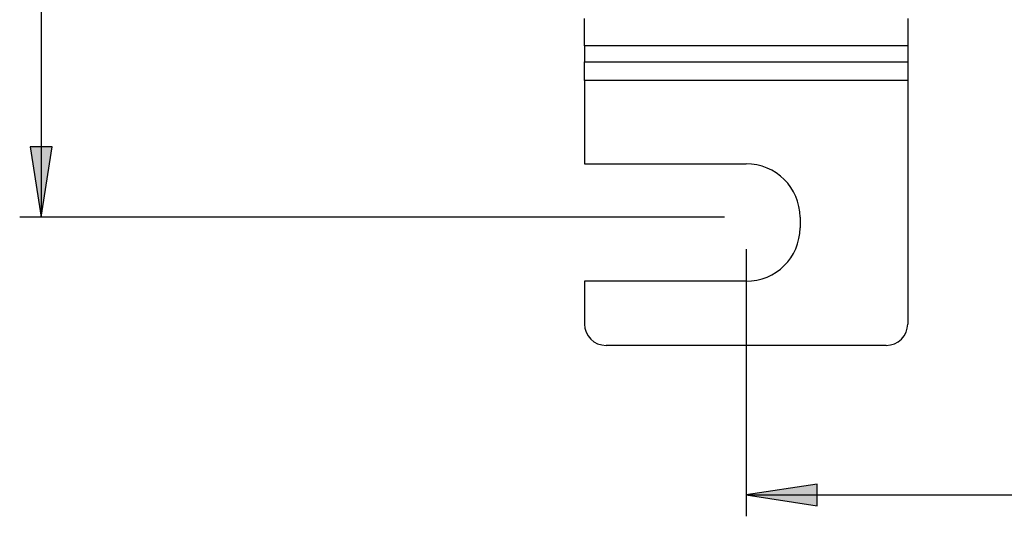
# Model space of a CAD drawing. Extents: x 81 to 182, y -154 to -33.
# Tile 1 of 9: x 122 to 148, y -154 to -141. Entities that reach past the tile are written whole.
import ezdxf

# ---------------------------------------------------------------- set-up
doc = ezdxf.new("R2010")
doc.units = 0
doc.layers.add('CAPA_1', color=7, linetype='CONTINUOUS')

# ---------------------------------------------------------------- blocks, each defined once
blk = doc.blocks.new('*U68')
at = {"layer": 'CAPA_1', "color": 7, "extrusion": (0, 0, -1)}
for points in [[(-122.981, -145.871), (-122.694, -144.022), (-122.981, -144.022)], [(-122.981, -145.871), (-122.981, -144.022), (-123.269, -144.022)]]:
    blk.add_solid(points, dxfattribs=at)
blk = doc.blocks.new('BLOCK_27')
at = {"layer": 'CAPA_1'}
blk.add_lwpolyline([(122.981, -145.871), (123.269, -144.022), (122.694, -144.022), (122.981, -145.871)], dxfattribs=at)
at = {"layer": 'CAPA_1', "color": 7}
blk.add_blockref('*U68', (0, 0), dxfattribs=at)
blk = doc.blocks.new('BLOCK_29')
at = {"layer": 'CAPA_1'}
blk.add_lwpolyline([(140.911, -145.871), (122.416, -145.871)], dxfattribs=at)
blk = doc.blocks.new('BLOCK_30')
at = {"layer": 'CAPA_1'}
blk.add_lwpolyline([(122.981, -117.803), (122.981, -145.871)], dxfattribs=at)
blk = doc.blocks.new('*U69')
at = {"layer": 'CAPA_1', "color": 7}
blk.add_solid([(143.344, -153.442), (141.476, -153.157), (143.344, -152.873)], dxfattribs=at)
blk = doc.blocks.new('BLOCK_32')
at = {"layer": 'CAPA_1'}
blk.add_lwpolyline([(141.476, -153.157), (143.344, -153.442), (143.344, -152.873), (141.476, -153.157)], dxfattribs=at)
at = {"layer": 'CAPA_1', "color": 7}
blk.add_blockref('*U69', (0, 0), dxfattribs=at)
blk = doc.blocks.new('BLOCK_34')
at = {"layer": 'CAPA_1'}
blk.add_lwpolyline([(141.476, -146.712), (141.476, -153.717)], dxfattribs=at)
blk = doc.blocks.new('BLOCK_36')
at = {"layer": 'CAPA_1'}
blk.add_lwpolyline([(141.476, -153.157), (162.965, -153.157)], dxfattribs=at)

msp = doc.modelspace()

# ---------------------------------------------------------------- linework, layer by layer
at = {"layer": 'CAPA_1', "color": 7}
for points in [[(137.235, -141.378), (137.235, -140.661)], [(145.717, -140.661), (145.717, -141.378)], [(145.717, -141.378), (137.235, -141.378)], [(137.235, -141.378), (137.235, -141.792)], [(145.717, -141.378), (145.717, -141.792)], [(137.235, -141.792), (145.717, -141.792)], [(137.235, -142.288), (137.235, -141.792)], [(145.717, -141.792), (145.717, -142.288)], [(145.717, -142.288), (137.235, -142.288)], [(137.235, -142.288), (137.235, -144.471)], [(145.717, -142.288), (145.717, -148.673)], [(137.235, -144.471), (141.476, -144.471)], [(142.89, -145.871), (142.89, -146.152)], [(141.476, -147.552), (137.235, -147.552)], [(137.235, -147.552), (137.235, -148.673)], [(145.152, -149.233), (137.801, -149.233)]]:
    msp.add_lwpolyline(points, dxfattribs=at)
for points in [[(142.89, -145.871), (142.89, -145.098), (142.257, -144.471), (141.476, -144.471)], [(141.476, -147.552), (142.257, -147.552), (142.89, -146.925), (142.89, -146.152)], [(137.235, -148.673), (137.235, -148.982), (137.488, -149.233), (137.801, -149.233)], [(145.152, -149.233), (145.464, -149.233), (145.717, -148.982), (145.717, -148.673)]]:
    msp.add_open_spline(points, degree=3, dxfattribs=at)

# ---------------------------------------------------------------- block references
at = {"layer": 'CAPA_1'}
for name in ['BLOCK_30', 'BLOCK_27', 'BLOCK_29', 'BLOCK_34', 'BLOCK_32', 'BLOCK_36']:
    msp.add_blockref(name, (0, 0), dxfattribs=at)

doc.saveas('drawing.dxf')
